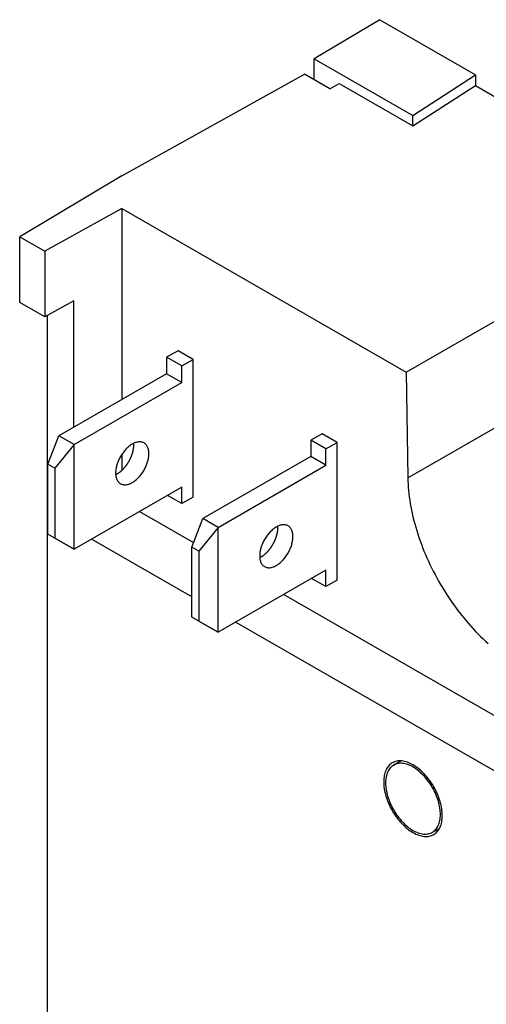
# Model space of a CAD drawing. Extents: x 35 to 270, y 100 to 375.
# Tile 2 of 14: x 35 to 53, y 136 to 173. Entities that reach past the tile are written whole.
import ezdxf

# ---------------------------------------------------------------- set-up
doc = ezdxf.new("R2010")
doc.units = 0
doc.layers.add('ARÊTES_TANGENTES_VISIBLES_', color=7, linetype='CONTINUOUS')
doc.layers.add('ARÊTES_VISIBLES_ISO_', color=7, linetype='CONTINUOUS')

msp = doc.modelspace()

# ---------------------------------------------------------------- linework, layer by layer
at = {"layer": 'ARÊTES_TANGENTES_VISIBLES_'}
msp.add_line((49.684, 155.361), (58.523, 160.451), dxfattribs=at)
at = {"layer": 'ARÊTES_VISIBLES_ISO_'}
for p, q in [((48.639, 172.505), (46.186, 171.043)), ((48.639, 172.505), (52.214, 170.447)), ((46.186, 170.252), (46.186, 171.043)), ((46.186, 171.043), (49.868, 168.922)), ((38.987, 166.66), (45.822, 170.461)), ((46.766, 169.918), (45.822, 170.461)), ((49.868, 168.922), (52.214, 170.447)), ((52.214, 170.447), (52.214, 170.038)), ((46.766, 169.918), (47.119, 170.122)), ((47.119, 170.122), (49.868, 168.538)), ((49.868, 168.538), (52.214, 170.038)), ((52.214, 170.038), (57.069, 167.242)), ((49.868, 168.538), (49.868, 168.922)), ((38.987, 166.66), (35.166, 164.382)), ((38.987, 165.439), (36.11, 163.838)), ((38.987, 165.439), (49.625, 159.313)), ((38.987, 165.439), (38.987, 158.295)), ((35.166, 164.382), (36.11, 163.838)), ((35.166, 161.929), (35.166, 164.382)), ((49.625, 159.313), (58.464, 164.403)), ((36.11, 163.838), (36.11, 161.386)), ((36.11, 161.386), (35.166, 161.929)), ((37.189, 161.986), (36.11, 161.386)), ((37.189, 157.259), (37.189, 161.986)), ((36.208, 124.103), (36.208, 161.441)), ((41.088, 160.117), (40.663, 159.873)), ((41.653, 159.791), (41.088, 160.117)), ((40.663, 159.873), (40.663, 159.26)), ((41.229, 159.547), (40.663, 159.873)), ((41.229, 159.547), (41.653, 159.791)), ((41.229, 158.934), (41.229, 159.547)), ((41.653, 154.641), (41.653, 159.791)), ((40.663, 159.26), (36.633, 156.939)), ((41.229, 158.934), (40.663, 159.26)), ((49.625, 159.313), (49.684, 155.361)), ((37.198, 156.613), (41.229, 158.934)), ((46.476, 157.014), (46.051, 156.77)), ((47.041, 156.689), (46.476, 157.014)), ((36.219, 155.872), (36.633, 156.939)), ((37.198, 156.613), (36.481, 155.72)), ((37.198, 156.613), (36.633, 156.939)), ((37.198, 152.689), (37.198, 156.613)), ((46.051, 156.77), (46.051, 156.157)), ((46.617, 156.444), (46.051, 156.77)), ((46.617, 156.444), (47.041, 156.689)), ((47.041, 151.538), (47.041, 156.689)), ((38.987, 156.243), (38.987, 155.643)), ((46.617, 155.831), (46.617, 156.444)), ((36.481, 155.72), (36.219, 155.872)), ((36.219, 153.255), (36.219, 155.872)), ((46.051, 156.157), (42.021, 153.836)), ((46.617, 155.831), (46.051, 156.157)), ((36.481, 155.72), (36.481, 153.104)), ((42.587, 153.51), (46.617, 155.831)), ((41.229, 155.01), (37.198, 152.689)), ((41.229, 154.397), (41.229, 155.01)), ((41.229, 154.397), (40.697, 154.703)), ((41.653, 154.641), (41.229, 154.397)), ((39.651, 154.101), (41.672, 152.938)), ((41.607, 152.769), (42.021, 153.836)), ((42.587, 153.51), (42.021, 153.836)), ((42.587, 153.51), (41.869, 152.618)), ((42.587, 149.586), (42.587, 153.51)), ((36.481, 153.104), (36.219, 153.255)), ((36.633, 153.014), (36.219, 153.255)), ((36.481, 153.104), (37.198, 152.689)), ((37.198, 152.689), (36.633, 153.014)), ((41.607, 150.904), (37.853, 153.065)), ((41.869, 152.618), (41.607, 152.769)), ((41.607, 150.153), (41.607, 152.769)), ((41.869, 152.618), (41.869, 150.001)), ((46.617, 151.907), (42.587, 149.586)), ((46.617, 151.294), (46.617, 151.907)), ((46.617, 151.294), (46.085, 151.6)), ((47.041, 151.538), (46.617, 151.294)), ((45.04, 150.998), (55.687, 144.867)), ((41.869, 150.001), (41.607, 150.153)), ((42.021, 149.912), (41.607, 150.153)), ((41.869, 150.001), (42.587, 149.586)), ((55.622, 142.833), (43.241, 149.963)), ((42.587, 149.586), (42.021, 149.912)), ((49.144, 144.607), (49.415, 144.771)), ((50.591, 142.095), (50.869, 142.247))]:
    msp.add_line(p, q, dxfattribs=at)
for points in [[(38.937, 155.142, 0), (38.959, 155.131, 0), (38.983, 155.121, 0), (39.007, 155.113, 0), (39.032, 155.107, 0), (39.057, 155.103, 0), (39.084, 155.101, 0), (39.111, 155.101, 0), (39.139, 155.103, 0), (39.168, 155.107, 0), (39.197, 155.113, 0), (39.226, 155.12, 0), (39.256, 155.13, 0), (39.286, 155.141, 0), (39.316, 155.154, 0), (39.347, 155.169, 0), (39.377, 155.186, 0), (39.408, 155.205, 0), (39.438, 155.225, 0), (39.469, 155.247, 0), (39.499, 155.27, 0), (39.529, 155.295, 0), (39.558, 155.322, 0), (39.587, 155.349, 0), (39.615, 155.379, 0), (39.643, 155.409, 0), (39.671, 155.441, 0), (39.697, 155.473, 0), (39.723, 155.507, 0), (39.748, 155.542, 0), (39.772, 155.578, 0), (39.795, 155.614, 0), (39.817, 155.651, 0), (39.838, 155.689, 0), (39.858, 155.727, 0), (39.877, 155.766, 0), (39.894, 155.805, 0), (39.911, 155.844, 0), (39.926, 155.883, 0), (39.939, 155.923, 0), (39.952, 155.962, 0), (39.963, 156.001, 0), (39.972, 156.041, 0), (39.98, 156.079, 0), (39.987, 156.118, 0), (39.992, 156.155, 0), (39.996, 156.192, 0), (39.998, 156.229, 0), (39.999, 156.265, 0), (39.998, 156.299, 0), (39.995, 156.333, 0), (39.992, 156.366, 0), (39.986, 156.398, 0), (39.98, 156.429, 0), (39.971, 156.458, 0), (39.962, 156.486, 0), (39.951, 156.512, 0), (39.938, 156.537, 0), (39.925, 156.561, 0), (39.909, 156.583, 0), (39.893, 156.603, 0), (39.875, 156.622, 0), (39.857, 156.639, 0), (39.837, 156.654, 0), (39.816, 156.668, 0), (39.793, 156.679, 0), (39.77, 156.689, 0), (39.746, 156.697, 0), (39.721, 156.702, 0), (39.695, 156.706, 0), (39.669, 156.708, 0), (39.641, 156.708, 0), (39.613, 156.707, 0), (39.585, 156.703, 0), (39.556, 156.697, 0), (39.526, 156.69, 0), (39.496, 156.68, 0), (39.466, 156.669, 0), (39.436, 156.655, 0), (39.406, 156.64, 0), (39.375, 156.624, 0), (39.345, 156.605, 0), (39.314, 156.585, 0), (39.284, 156.563, 0), (39.254, 156.54, 0), (39.224, 156.515, 0), (39.194, 156.488, 0), (39.166, 156.46, 0), (39.137, 156.431, 0), (39.109, 156.401, 0), (39.082, 156.369, 0), (39.055, 156.336, 0), (39.03, 156.303, 0), (39.005, 156.268, 0), (38.981, 156.232, 0), (38.958, 156.196, 0), (38.935, 156.159, 0), (38.914, 156.121, 0), (38.895, 156.083, 0), (38.876, 156.044, 0), (38.858, 156.005, 0), (38.842, 155.966, 0), (38.827, 155.926, 0), (38.813, 155.887, 0), (38.801, 155.848, 0), (38.79, 155.808, 0), (38.781, 155.769, 0), (38.772, 155.731, 0), (38.766, 155.692, 0), (38.761, 155.655, 0), (38.757, 155.617, 0), (38.755, 155.581, 0), (38.754, 155.545, 0), (38.755, 155.51, 0), (38.757, 155.476, 0), (38.761, 155.444, 0), (38.766, 155.412, 0), (38.773, 155.381, 0), (38.781, 155.352, 0), (38.791, 155.324, 0), (38.802, 155.298, 0), (38.814, 155.272, 0), (38.828, 155.249, 0), (38.843, 155.227, 0), (38.86, 155.207, 0), (38.877, 155.188, 0), (38.896, 155.171, 0), (38.916, 155.156, 0), (38.937, 155.142, 0)], [(38.757, 155.483, 0), (38.765, 155.487, 0), (38.774, 155.491, 0), (38.782, 155.496, 0), (38.791, 155.5, 0), (38.799, 155.505, 0), (38.807, 155.509, 0), (38.816, 155.514, 0), (38.825, 155.519, 0), (38.833, 155.525, 0), (38.842, 155.53, 0), (38.85, 155.535, 0), (38.858, 155.541, 0), (38.867, 155.547, 0), (38.875, 155.552, 0), (38.884, 155.558, 0), (38.892, 155.565, 0), (38.901, 155.571, 0), (38.909, 155.577, 0), (38.917, 155.583, 0), (38.926, 155.59, 0), (38.934, 155.597, 0), (38.943, 155.604, 0), (38.951, 155.61, 0), (38.959, 155.618, 0), (38.967, 155.625, 0), (38.976, 155.632, 0), (38.984, 155.639, 0), (38.992, 155.647, 0), (39, 155.654, 0), (39.008, 155.662, 0), (39.016, 155.67, 0), (39.024, 155.678, 0), (39.032, 155.686, 0), (39.04, 155.694, 0), (39.048, 155.702, 0), (39.056, 155.711, 0), (39.063, 155.719, 0), (39.071, 155.727, 0), (39.079, 155.736, 0), (39.087, 155.745, 0), (39.094, 155.754, 0), (39.102, 155.762, 0), (39.109, 155.771, 0), (39.117, 155.78, 0), (39.124, 155.79, 0), (39.131, 155.799, 0), (39.139, 155.808, 0), (39.146, 155.818, 0), (39.153, 155.827, 0), (39.16, 155.836, 0), (39.167, 155.846, 0), (39.174, 155.856, 0), (39.181, 155.866, 0), (39.188, 155.875, 0), (39.194, 155.885, 0), (39.201, 155.895, 0), (39.208, 155.905, 0), (39.214, 155.915, 0), (39.221, 155.925, 0), (39.227, 155.936, 0), (39.233, 155.946, 0), (39.239, 155.956, 0), (39.245, 155.966, 0), (39.252, 155.977, 0), (39.257, 155.987, 0), (39.263, 155.998, 0), (39.269, 156.008, 0), (39.275, 156.019, 0), (39.28, 156.029, 0), (39.286, 156.04, 0), (39.291, 156.051, 0), (39.297, 156.061, 0), (39.302, 156.072, 0), (39.307, 156.083, 0), (39.312, 156.094, 0), (39.317, 156.105, 0), (39.322, 156.116, 0), (39.327, 156.126, 0), (39.332, 156.137, 0), (39.336, 156.148, 0), (39.341, 156.159, 0), (39.345, 156.17, 0), (39.349, 156.181, 0), (39.354, 156.192, 0), (39.358, 156.203, 0), (39.362, 156.214, 0), (39.366, 156.225, 0), (39.369, 156.236, 0), (39.373, 156.247, 0), (39.377, 156.258, 0), (39.38, 156.269, 0), (39.383, 156.28, 0), (39.387, 156.291, 0), (39.39, 156.302, 0), (39.393, 156.313, 0), (39.396, 156.324, 0), (39.399, 156.334, 0), (39.401, 156.345, 0), (39.404, 156.356, 0), (39.407, 156.367, 0), (39.409, 156.378, 0), (39.411, 156.389, 0), (39.413, 156.399, 0), (39.416, 156.41, 0), (39.417, 156.421, 0), (39.419, 156.431, 0), (39.421, 156.442, 0), (39.423, 156.453, 0), (39.424, 156.463, 0), (39.425, 156.474, 0), (39.427, 156.484, 0), (39.428, 156.494, 0), (39.429, 156.505, 0), (39.43, 156.515, 0), (39.431, 156.525, 0), (39.431, 156.535, 0), (39.432, 156.546, 0), (39.432, 156.556, 0), (39.433, 156.566, 0), (39.433, 156.576, 0), (39.433, 156.586, 0), (39.433, 156.595, 0), (39.433, 156.605, 0), (39.432, 156.615, 0), (39.432, 156.624, 0), (39.432, 156.634, 0), (39.431, 156.643, 0), (39.43, 156.653, 0)], [(49.684, 155.361, 0), (49.687, 155.244, 0), (49.692, 155.127, 0), (49.7, 155.008, 0), (49.71, 154.888, 0), (49.722, 154.768, 0), (49.737, 154.646, 0), (49.755, 154.523, 0), (49.774, 154.399, 0), (49.796, 154.275, 0), (49.821, 154.15, 0), (49.847, 154.024, 0), (49.876, 153.898, 0), (49.907, 153.771, 0), (49.941, 153.644, 0), (49.977, 153.517, 0), (50.015, 153.389, 0), (50.055, 153.261, 0), (50.097, 153.133, 0), (50.142, 153.005, 0), (50.189, 152.877, 0), (50.237, 152.75, 0), (50.288, 152.622, 0), (50.341, 152.495, 0), (50.396, 152.368, 0), (50.453, 152.241, 0), (50.512, 152.115, 0), (50.573, 151.99, 0), (50.636, 151.865, 0), (50.7, 151.741, 0), (50.766, 151.617, 0), (50.834, 151.495, 0), (50.904, 151.373, 0), (50.976, 151.253, 0), (51.049, 151.133, 0), (51.124, 151.015, 0), (51.2, 150.898, 0), (51.278, 150.782, 0), (51.357, 150.668, 0), (51.438, 150.555, 0), (51.52, 150.444, 0), (51.603, 150.334, 0), (51.688, 150.226, 0), (51.774, 150.119, 0), (51.861, 150.014, 0), (51.949, 149.911, 0), (52.038, 149.81, 0), (52.129, 149.711, 0), (52.22, 149.614, 0), (52.312, 149.518, 0), (52.405, 149.425, 0), (52.499, 149.334, 0), (52.594, 149.246, 0), (52.689, 149.159, 0)], [(44.325, 152.039, 0), (44.347, 152.028, 0), (44.371, 152.018, 0), (44.395, 152.011, 0), (44.42, 152.005, 0), (44.446, 152.001, 0), (44.472, 151.999, 0), (44.499, 151.999, 0), (44.527, 152, 0), (44.556, 152.004, 0), (44.585, 152.01, 0), (44.614, 152.017, 0), (44.644, 152.027, 0), (44.674, 152.038, 0), (44.705, 152.052, 0), (44.735, 152.067, 0), (44.766, 152.083, 0), (44.796, 152.102, 0), (44.827, 152.122, 0), (44.857, 152.144, 0), (44.887, 152.167, 0), (44.917, 152.192, 0), (44.946, 152.219, 0), (44.975, 152.247, 0), (45.004, 152.276, 0), (45.032, 152.306, 0), (45.059, 152.338, 0), (45.085, 152.371, 0), (45.111, 152.404, 0), (45.136, 152.439, 0), (45.16, 152.475, 0), (45.183, 152.511, 0), (45.205, 152.548, 0), (45.226, 152.586, 0), (45.246, 152.624, 0), (45.265, 152.663, 0), (45.282, 152.702, 0), (45.299, 152.741, 0), (45.314, 152.781, 0), (45.328, 152.82, 0), (45.34, 152.859, 0), (45.351, 152.899, 0), (45.36, 152.938, 0), (45.368, 152.976, 0), (45.375, 153.015, 0), (45.38, 153.052, 0), (45.384, 153.09, 0), (45.386, 153.126, 0), (45.387, 153.162, 0), (45.386, 153.197, 0), (45.384, 153.231, 0), (45.38, 153.263, 0), (45.374, 153.295, 0), (45.368, 153.326, 0), (45.36, 153.355, 0), (45.35, 153.383, 0), (45.339, 153.409, 0), (45.327, 153.435, 0), (45.313, 153.458, 0), (45.298, 153.48, 0), (45.281, 153.501, 0), (45.264, 153.519, 0), (45.245, 153.536, 0), (45.225, 153.551, 0), (45.204, 153.565, 0), (45.181, 153.576, 0), (45.158, 153.586, 0), (45.134, 153.594, 0), (45.109, 153.6, 0), (45.083, 153.604, 0), (45.057, 153.606, 0), (45.029, 153.606, 0), (45.002, 153.604, 0), (44.973, 153.6, 0), (44.944, 153.594, 0), (44.914, 153.587, 0), (44.885, 153.577, 0), (44.855, 153.566, 0), (44.824, 153.553, 0), (44.794, 153.538, 0), (44.763, 153.521, 0), (44.733, 153.502, 0), (44.702, 153.482, 0), (44.672, 153.46, 0), (44.642, 153.437, 0), (44.612, 153.412, 0), (44.583, 153.385, 0), (44.554, 153.358, 0), (44.525, 153.328, 0), (44.497, 153.298, 0), (44.47, 153.266, 0), (44.444, 153.234, 0), (44.418, 153.2, 0), (44.393, 153.165, 0), (44.369, 153.129, 0), (44.346, 153.093, 0), (44.324, 153.056, 0), (44.303, 153.018, 0), (44.283, 152.98, 0), (44.264, 152.941, 0), (44.246, 152.902, 0), (44.23, 152.863, 0), (44.215, 152.824, 0), (44.201, 152.784, 0), (44.189, 152.745, 0), (44.178, 152.706, 0), (44.169, 152.666, 0), (44.161, 152.628, 0), (44.154, 152.59, 0), (44.149, 152.552, 0), (44.145, 152.515, 0), (44.143, 152.478, 0), (44.142, 152.442, 0), (44.143, 152.408, 0), (44.145, 152.374, 0), (44.149, 152.341, 0), (44.154, 152.309, 0), (44.161, 152.279, 0), (44.169, 152.249, 0), (44.179, 152.221, 0), (44.19, 152.195, 0), (44.203, 152.17, 0), (44.216, 152.146, 0), (44.231, 152.124, 0), (44.248, 152.104, 0), (44.265, 152.085, 0), (44.284, 152.068, 0), (44.304, 152.053, 0), (44.325, 152.039, 0)], [(44.145, 152.38, 0), (44.153, 152.384, 0), (44.162, 152.388, 0), (44.17, 152.393, 0), (44.179, 152.397, 0), (44.187, 152.402, 0), (44.196, 152.407, 0), (44.204, 152.412, 0), (44.213, 152.417, 0), (44.221, 152.422, 0), (44.23, 152.427, 0), (44.238, 152.433, 0), (44.247, 152.438, 0), (44.255, 152.444, 0), (44.264, 152.45, 0), (44.272, 152.456, 0), (44.281, 152.462, 0), (44.289, 152.468, 0), (44.297, 152.474, 0), (44.306, 152.481, 0), (44.314, 152.487, 0), (44.322, 152.494, 0), (44.331, 152.501, 0), (44.339, 152.508, 0), (44.347, 152.515, 0), (44.355, 152.522, 0), (44.364, 152.529, 0), (44.372, 152.536, 0), (44.38, 152.544, 0), (44.388, 152.552, 0), (44.396, 152.559, 0), (44.404, 152.567, 0), (44.412, 152.575, 0), (44.42, 152.583, 0), (44.428, 152.591, 0), (44.436, 152.599, 0), (44.444, 152.608, 0), (44.452, 152.616, 0), (44.459, 152.625, 0), (44.467, 152.633, 0), (44.475, 152.642, 0), (44.482, 152.651, 0), (44.49, 152.66, 0), (44.497, 152.669, 0), (44.505, 152.678, 0), (44.512, 152.687, 0), (44.52, 152.696, 0), (44.527, 152.705, 0), (44.534, 152.715, 0), (44.541, 152.724, 0), (44.548, 152.734, 0), (44.555, 152.743, 0), (44.562, 152.753, 0), (44.569, 152.763, 0), (44.576, 152.772, 0), (44.582, 152.782, 0), (44.589, 152.792, 0), (44.596, 152.802, 0), (44.602, 152.812, 0), (44.609, 152.823, 0), (44.615, 152.833, 0), (44.621, 152.843, 0), (44.627, 152.853, 0), (44.634, 152.864, 0), (44.64, 152.874, 0), (44.646, 152.884, 0), (44.651, 152.895, 0), (44.657, 152.905, 0), (44.663, 152.916, 0), (44.669, 152.927, 0), (44.674, 152.937, 0), (44.679, 152.948, 0), (44.685, 152.959, 0), (44.69, 152.969, 0), (44.695, 152.98, 0), (44.7, 152.991, 0), (44.705, 153.002, 0), (44.71, 153.013, 0), (44.715, 153.024, 0), (44.72, 153.034, 0), (44.724, 153.045, 0), (44.729, 153.056, 0), (44.733, 153.067, 0), (44.738, 153.078, 0), (44.742, 153.089, 0), (44.746, 153.1, 0), (44.75, 153.111, 0), (44.754, 153.122, 0), (44.758, 153.133, 0), (44.761, 153.144, 0), (44.765, 153.155, 0), (44.768, 153.166, 0), (44.772, 153.177, 0), (44.775, 153.188, 0), (44.778, 153.199, 0), (44.781, 153.21, 0), (44.784, 153.221, 0), (44.787, 153.232, 0), (44.79, 153.242, 0), (44.792, 153.253, 0), (44.795, 153.264, 0), (44.797, 153.275, 0), (44.799, 153.286, 0), (44.802, 153.296, 0), (44.804, 153.307, 0), (44.806, 153.318, 0), (44.807, 153.329, 0), (44.809, 153.339, 0), (44.811, 153.35, 0), (44.812, 153.36, 0), (44.814, 153.371, 0), (44.815, 153.381, 0), (44.816, 153.392, 0), (44.817, 153.402, 0), (44.818, 153.412, 0), (44.819, 153.422, 0), (44.819, 153.433, 0), (44.82, 153.443, 0), (44.82, 153.453, 0), (44.821, 153.463, 0), (44.821, 153.473, 0), (44.821, 153.483, 0), (44.821, 153.493, 0), (44.821, 153.502, 0), (44.821, 153.512, 0), (44.82, 153.522, 0), (44.82, 153.531, 0), (44.819, 153.541, 0), (44.819, 153.55, 0)], [(49.103, 144.699, 0), (49.066, 144.676, 0), (49.031, 144.649, 0), (48.998, 144.619, 0), (48.967, 144.586, 0), (48.938, 144.55, 0), (48.911, 144.512, 0), (48.887, 144.47, 0), (48.865, 144.426, 0), (48.846, 144.379, 0), (48.829, 144.33, 0), (48.814, 144.278, 0), (48.802, 144.225, 0), (48.793, 144.169, 0), (48.786, 144.111, 0), (48.782, 144.051, 0), (48.781, 143.99, 0), (48.782, 143.927, 0), (48.786, 143.863, 0), (48.792, 143.797, 0), (48.801, 143.731, 0), (48.813, 143.663, 0), (48.827, 143.595, 0), (48.844, 143.526, 0), (48.863, 143.457, 0), (48.885, 143.388, 0), (48.909, 143.318, 0), (48.936, 143.249, 0), (48.964, 143.18, 0), (48.995, 143.111, 0), (49.028, 143.043, 0), (49.063, 142.975, 0), (49.1, 142.909, 0), (49.139, 142.844, 0), (49.18, 142.779, 0), (49.222, 142.717, 0), (49.266, 142.656, 0), (49.312, 142.596, 0), (49.358, 142.538, 0), (49.406, 142.483, 0), (49.456, 142.429, 0), (49.506, 142.378, 0), (49.557, 142.329, 0), (49.608, 142.282, 0), (49.661, 142.238, 0), (49.714, 142.197, 0), (49.767, 142.158, 0), (49.821, 142.123, 0), (49.875, 142.09, 0), (49.928, 142.061, 0), (49.982, 142.034, 0), (50.036, 142.011, 0), (50.089, 141.991, 0), (50.141, 141.974, 0), (50.193, 141.961, 0), (50.244, 141.951, 0), (50.294, 141.944, 0), (50.343, 141.941, 0), (50.392, 141.941, 0), (50.438, 141.945, 0), (50.484, 141.951, 0), (50.528, 141.962, 0), (50.571, 141.976, 0), (50.611, 141.993, 0), (50.65, 142.013, 0), (50.688, 142.036, 0), (50.723, 142.063, 0), (50.756, 142.093, 0), (50.787, 142.126, 0), (50.816, 142.162, 0), (50.842, 142.201, 0), (50.867, 142.242, 0), (50.889, 142.286, 0), (50.908, 142.333, 0), (50.925, 142.382, 0), (50.94, 142.434, 0), (50.951, 142.488, 0), (50.961, 142.544, 0), (50.967, 142.601, 0), (50.971, 142.661, 0), (50.973, 142.723, 0), (50.972, 142.785, 0), (50.968, 142.85, 0), (50.961, 142.915, 0), (50.952, 142.982, 0), (50.941, 143.049, 0), (50.926, 143.117, 0), (50.91, 143.186, 0), (50.89, 143.255, 0), (50.868, 143.325, 0), (50.844, 143.394, 0), (50.818, 143.464, 0), (50.789, 143.533, 0), (50.758, 143.601, 0), (50.725, 143.669, 0), (50.69, 143.737, 0), (50.653, 143.803, 0), (50.614, 143.869, 0), (50.574, 143.933, 0), (50.531, 143.996, 0), (50.487, 144.057, 0), (50.442, 144.116, 0), (50.395, 144.174, 0), (50.347, 144.23, 0), (50.298, 144.283, 0), (50.248, 144.335, 0), (50.197, 144.384, 0), (50.145, 144.43, 0), (50.093, 144.474, 0), (50.04, 144.515, 0), (49.986, 144.554, 0), (49.933, 144.589, 0), (49.879, 144.622, 0), (49.825, 144.652, 0), (49.772, 144.678, 0), (49.718, 144.701, 0), (49.665, 144.721, 0), (49.613, 144.738, 0), (49.561, 144.752, 0), (49.51, 144.762, 0), (49.459, 144.768, 0), (49.41, 144.771, 0), (49.362, 144.771, 0), (49.315, 144.768, 0), (49.27, 144.761, 0), (49.226, 144.75, 0), (49.183, 144.737, 0), (49.142, 144.72, 0), (49.103, 144.699, 0)], [(49.153, 144.613, 0), (49.118, 144.591, 0), (49.086, 144.566, 0), (49.054, 144.538, 0), (49.026, 144.507, 0), (48.998, 144.473, 0), (48.974, 144.437, 0), (48.951, 144.398, 0), (48.93, 144.357, 0), (48.912, 144.313, 0), (48.896, 144.267, 0), (48.883, 144.219, 0), (48.872, 144.168, 0), (48.863, 144.116, 0), (48.857, 144.062, 0), (48.853, 144.006, 0), (48.852, 143.949, 0), (48.853, 143.89, 0), (48.856, 143.83, 0), (48.862, 143.769, 0), (48.871, 143.706, 0), (48.882, 143.643, 0), (48.895, 143.58, 0), (48.911, 143.515, 0), (48.929, 143.451, 0), (48.949, 143.386, 0), (48.972, 143.321, 0), (48.996, 143.256, 0), (49.023, 143.191, 0), (49.052, 143.127, 0), (49.083, 143.063, 0), (49.116, 143, 0), (49.151, 142.938, 0), (49.187, 142.877, 0), (49.225, 142.817, 0), (49.264, 142.758, 0), (49.306, 142.701, 0), (49.348, 142.645, 0), (49.392, 142.591, 0), (49.437, 142.539, 0), (49.483, 142.489, 0), (49.53, 142.441, 0), (49.577, 142.395, 0), (49.626, 142.351, 0), (49.675, 142.31, 0), (49.724, 142.272, 0), (49.774, 142.236, 0), (49.825, 142.202, 0), (49.875, 142.172, 0), (49.925, 142.144, 0), (49.975, 142.119, 0), (50.025, 142.098, 0), (50.075, 142.079, 0), (50.124, 142.063, 0), (50.173, 142.051, 0), (50.22, 142.041, 0), (50.267, 142.035, 0), (50.313, 142.032, 0), (50.358, 142.032, 0), (50.402, 142.036, 0), (50.445, 142.042, 0), (50.486, 142.052, 0), (50.526, 142.065, 0), (50.564, 142.081, 0), (50.6, 142.1, 0), (50.635, 142.122, 0), (50.668, 142.147, 0), (50.699, 142.175, 0), (50.728, 142.205, 0), (50.755, 142.239, 0), (50.78, 142.275, 0), (50.803, 142.314, 0), (50.823, 142.355, 0), (50.842, 142.399, 0), (50.857, 142.445, 0), (50.871, 142.493, 0), (50.882, 142.544, 0), (50.891, 142.596, 0), (50.897, 142.65, 0), (50.901, 142.706, 0), (50.902, 142.763, 0), (50.901, 142.822, 0), (50.897, 142.882, 0), (50.891, 142.944, 0), (50.883, 143.006, 0), (50.872, 143.069, 0), (50.858, 143.133, 0), (50.843, 143.197, 0), (50.825, 143.262, 0), (50.804, 143.327, 0), (50.782, 143.392, 0), (50.757, 143.457, 0), (50.73, 143.521, 0), (50.702, 143.586, 0), (50.671, 143.649, 0), (50.638, 143.712, 0), (50.603, 143.774, 0), (50.567, 143.836, 0), (50.529, 143.896, 0), (50.489, 143.954, 0), (50.448, 144.012, 0), (50.406, 144.067, 0), (50.362, 144.121, 0), (50.317, 144.173, 0), (50.271, 144.223, 0), (50.224, 144.271, 0), (50.176, 144.317, 0), (50.128, 144.361, 0), (50.079, 144.402, 0), (50.029, 144.441, 0), (49.979, 144.477, 0), (49.929, 144.51, 0), (49.879, 144.54, 0), (49.828, 144.568, 0), (49.778, 144.593, 0), (49.728, 144.615, 0), (49.679, 144.633, 0), (49.63, 144.649, 0), (49.581, 144.661, 0), (49.533, 144.671, 0), (49.486, 144.677, 0), (49.44, 144.68, 0), (49.395, 144.68, 0), (49.352, 144.677, 0), (49.309, 144.67, 0), (49.268, 144.66, 0), (49.228, 144.648, 0), (49.19, 144.632, 0), (49.153, 144.613, 0)]]:
    msp.add_polyline3d(points, dxfattribs=at)

doc.saveas('drawing.dxf')
